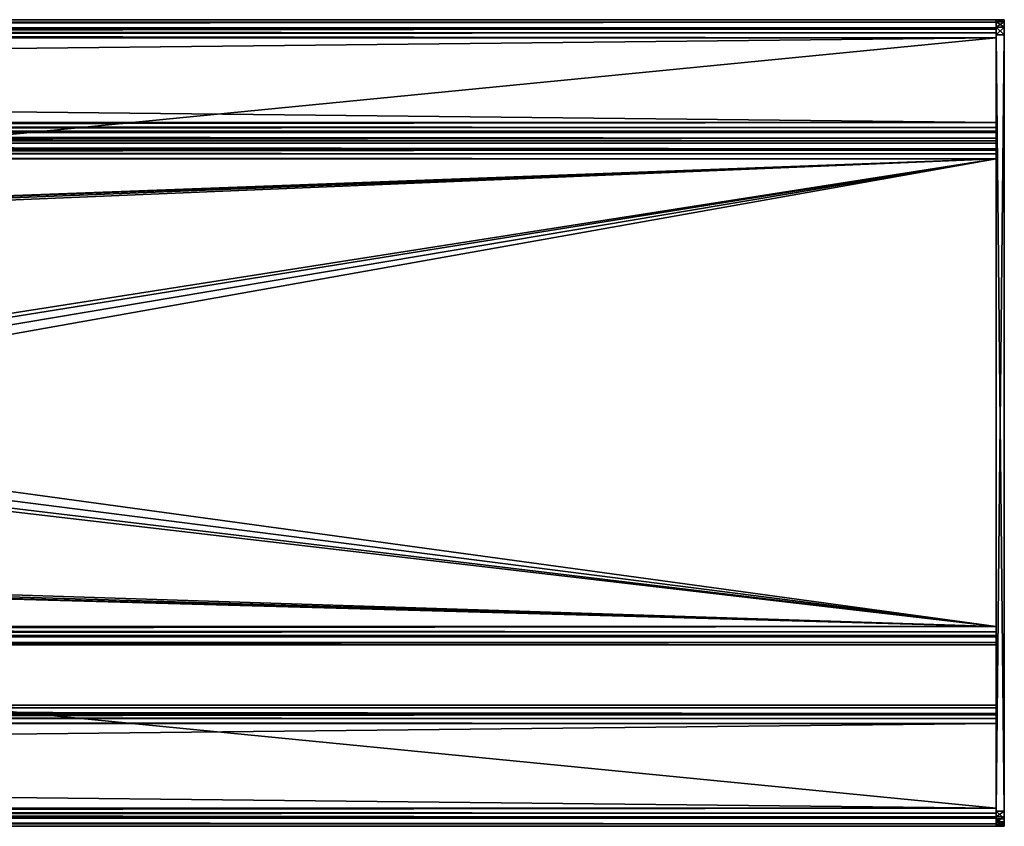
# Model space of a CAD drawing. Header units: millimetres. Extents: x 3 to 784, y 0 to 80.
# Tile 10 of 10: x 687 to 784, y 0 to 80. Entities that reach past the tile are written whole.
import ezdxf

# ---------------------------------------------------------------- set-up
doc = ezdxf.new("R2010")
doc.units = ezdxf.units.MM
doc.header["$LTSCALE"] = 25.4
doc.layers.get('0').update_dxf_attribs({"true_color": 0xff5454})

# ---------------------------------------------------------------- blocks, each defined once
blk = doc.blocks.new('CAMELEON-CANOPY-B-780-8562-8561.STL#2')
at = {"color": 0}
mesh = blk.add_polyface(dxfattribs=at)
corners = [(3.608, 80.155, 41.105), (783.608, 80.396, 40.205), (3.608, 80.396, 40.205), (783.608, 80.155, 41.105)]
mesh.append_faces([[corners[k] for k in face] for face in [(0, 1, 2), (1, 0, 3)]], dxfattribs={"vtx0": -1, "color": 0})
mesh = blk.add_polyface(dxfattribs=at)
corners = [(3.608, 80.396, 40.205), (783.608, 80.396, 16.805), (3.608, 80.396, 16.805), (783.608, 80.396, 40.205)]
mesh.append_faces([[corners[k] for k in face] for face in [(0, 1, 2), (1, 0, 3)]], dxfattribs={"vtx0": -1, "color": 0})
mesh = blk.add_polyface(dxfattribs=at)
corners = [(3.608, 80.396, 16.805), (783.608, 80.155, 15.905), (3.608, 80.155, 15.905), (783.608, 80.396, 16.805)]
mesh.append_faces([[corners[k] for k in face] for face in [(0, 1, 2), (1, 0, 3)]], dxfattribs={"vtx0": -1, "color": 0})
mesh = blk.add_polyface(dxfattribs=at)
corners = [(3.608, 79.496, 41.764), (783.608, 80.155, 41.105), (3.608, 80.155, 41.105), (783.608, 79.496, 41.764)]
mesh.append_faces([[corners[k] for k in face] for face in [(0, 1, 2), (1, 0, 3)]], dxfattribs={"vtx0": -1, "color": 0})
mesh = blk.add_polyface(dxfattribs=at)
corners = [(3.608, 80.155, 15.905), (783.608, 79.496, 15.247), (3.608, 79.496, 15.247), (783.608, 80.155, 15.905)]
mesh.append_faces([[corners[k] for k in face] for face in [(0, 1, 2), (1, 0, 3)]], dxfattribs={"vtx0": -1, "color": 0})
mesh = blk.add_polyface(dxfattribs=at)
corners = [(783.608, 0.637, 15.905), (783.608, 0.396, 40.205), (783.608, 0.396, 16.805), (783.608, 0.637, 41.105), (783.608, 1.196, 16.805), (783.608, 1.296, 15.247), (783.608, 1.33, 16.305), (783.608, 2.196, 15.005), (783.608, 1.696, 15.939), (783.608, 2.196, 15.805), (783.608, 10.596, 15.005), (783.608, 10.596, 15.805), (783.608, 11.496, 15.247), (783.608, 11.096, 15.939), (783.608, 11.462, 16.305), (783.608, 11.596, 16.805), (783.608, 12.155, 15.905), (783.608, 11.596, 22.005), (783.608, 12.396, 22.005), (783.608, 12.396, 16.805), (783.608, 69.296, 15.247), (783.608, 69.196, 16.805), (783.608, 68.637, 15.905), (783.608, 69.33, 16.305), (783.608, 70.196, 15.005), (783.608, 69.696, 15.939), (783.608, 70.196, 15.805), (783.608, 78.596, 15.005), (783.608, 78.596, 15.805), (783.608, 79.496, 15.247), (783.608, 79.096, 15.939), (783.608, 79.462, 16.305), (783.608, 79.596, 16.805), (783.608, 80.155, 15.905), (783.608, 79.596, 40.205), (783.608, 1.196, 40.205), (783.608, 1.296, 41.764), (783.608, 1.33, 40.705), (783.608, 2.196, 42.005), (783.608, 1.696, 41.072), (783.608, 2.196, 41.205), (783.608, 78.596, 41.205), (783.608, 78.596, 42.005), (783.608, 79.096, 41.072), (783.608, 79.496, 41.764), (783.608, 79.462, 40.705), (783.608, 80.155, 41.105), (783.608, 80.396, 16.805), (783.608, 80.396, 40.205), (783.608, 68.396, 22.005), (783.608, 68.396, 16.805), (783.608, 69.196, 22.005)]
mesh.append_faces([[corners[k] for k in face] for face in [(0, 1, 2), (18, 16, 19), (46, 47, 48), (22, 49, 50)]], dxfattribs={"vtx0": -1, "color": 0})
mesh.append_faces([[corners[k] for k in face] for face in [(1, 0, 3), (4, 5, 6), (6, 7, 8), (8, 7, 9), (9, 10, 11), (11, 12, 13), (13, 12, 14), (14, 12, 15), (15, 16, 17), (17, 16, 18), (20, 21, 22), (21, 20, 23), (23, 24, 25), (25, 24, 26), (26, 27, 28), (28, 29, 30), (30, 29, 31), (31, 29, 32), (32, 33, 34), (3, 35, 36), (35, 3, 4), (36, 37, 38), (38, 41, 42), (42, 43, 44), (44, 34, 46), (49, 22, 51), (51, 22, 21)]], dxfattribs={"vtx0": -1, "vtx1": -1, "color": 0})
mesh.append_faces([[corners[k] for k in face] for face in [(3, 0, 4), (46, 34, 33)]], dxfattribs={"vtx0": -1, "vtx1": -1, "vtx2": -1, "color": 0})
mesh.append_faces([[corners[k] for k in face] for face in [(4, 0, 5), (6, 5, 7), (9, 7, 10), (11, 10, 12), (15, 12, 16), (23, 20, 24), (26, 24, 27), (28, 27, 29), (32, 29, 33), (36, 35, 37), (38, 37, 39), (38, 39, 40), (38, 40, 41), (42, 41, 43), (44, 43, 45), (44, 45, 34), (46, 33, 47)]], dxfattribs={"vtx0": -1, "vtx2": -1, "color": 0})
mesh = blk.add_polyface(dxfattribs=at)
corners = [(783.608, 80.195, 41.755), (784.408, 80.396, 41.005), (783.608, 80.396, 41.005), (784.408, 80.195, 41.755)]
mesh.append_faces([[corners[k] for k in face] for face in [(0, 1, 2), (1, 0, 3)]], dxfattribs={"vtx0": -1, "color": 0})
mesh = blk.add_polyface(dxfattribs=at)
corners = [(783.608, 80.396, 41.005), (784.408, 80.396, 16.505), (783.608, 80.396, 16.505), (784.408, 80.396, 41.005)]
mesh.append_faces([[corners[k] for k in face] for face in [(0, 1, 2), (1, 0, 3)]], dxfattribs={"vtx0": -1, "color": 0})
mesh = blk.add_polyface(dxfattribs=at)
corners = [(783.608, 80.396, 16.505), (784.408, 80.195, 15.755), (783.608, 80.195, 15.755), (784.408, 80.396, 16.505)]
mesh.append_faces([[corners[k] for k in face] for face in [(0, 1, 2), (1, 0, 3)]], dxfattribs={"vtx0": -1, "color": 0})
mesh = blk.add_polyface(dxfattribs=at)
corners = [(783.608, 0.597, 41.755), (783.608, 0.396, 16.505), (783.608, 0.396, 41.005), (783.608, 0.51, 15.931), (783.608, 0.835, 15.445), (783.608, 1.146, 42.305), (783.608, 1.322, 15.12), (783.608, 1.896, 42.505), (783.608, 1.896, 15.005), (783.608, 78.896, 42.505), (783.608, 78.896, 15.005), (783.608, 79.646, 42.305), (783.608, 79.646, 15.206), (783.608, 80.195, 41.755), (783.608, 80.195, 15.755), (783.608, 80.396, 41.005), (783.608, 80.396, 16.505)]
mesh.append_faces([[corners[k] for k in face] for face in [(0, 1, 2), (14, 15, 16)]], dxfattribs={"vtx0": -1, "color": 0})
mesh.append_faces([[corners[k] for k in face] for face in [(1, 0, 3), (3, 0, 4), (4, 5, 6), (6, 7, 8), (8, 9, 10), (10, 11, 12), (12, 13, 14)]], dxfattribs={"vtx0": -1, "vtx1": -1, "color": 0})
mesh.append_faces([[corners[k] for k in face] for face in [(4, 0, 5), (6, 5, 7), (8, 7, 9), (10, 9, 11), (12, 11, 13), (14, 13, 15)]], dxfattribs={"vtx0": -1, "vtx2": -1, "color": 0})
mesh = blk.add_polyface(dxfattribs=at)
corners = [(783.608, 79.646, 42.305), (784.408, 80.195, 41.755), (783.608, 80.195, 41.755), (784.408, 79.646, 42.305)]
mesh.append_faces([[corners[k] for k in face] for face in [(0, 1, 2), (1, 0, 3)]], dxfattribs={"vtx0": -1, "color": 0})
mesh = blk.add_polyface(dxfattribs=at)
corners = [(783.608, 80.195, 15.755), (784.408, 79.646, 15.206), (783.608, 79.646, 15.206), (784.408, 80.195, 15.755)]
mesh.append_faces([[corners[k] for k in face] for face in [(0, 1, 2), (1, 0, 3)]], dxfattribs={"vtx0": -1, "color": 0})
mesh = blk.add_polyface(dxfattribs=at)
corners = [(784.408, 0.51, 15.931), (784.408, 0.396, 41.005), (784.408, 0.396, 16.505), (784.408, 0.597, 41.755), (784.408, 0.835, 15.445), (784.408, 1.146, 42.305), (784.408, 1.322, 15.12), (784.408, 1.896, 42.505), (784.408, 1.896, 15.005), (784.408, 78.896, 15.005), (784.408, 78.896, 42.505), (784.408, 79.646, 15.206), (784.408, 79.646, 42.305), (784.408, 80.195, 15.755), (784.408, 80.195, 41.755), (784.408, 80.396, 16.505), (784.408, 80.396, 41.005)]
mesh.append_faces([[corners[k] for k in face] for face in [(0, 1, 2), (14, 15, 16)]], dxfattribs={"vtx0": -1, "color": 0})
mesh.append_faces([[corners[k] for k in face] for face in [(1, 0, 3), (3, 4, 5), (5, 6, 7), (7, 9, 10), (10, 11, 12), (12, 13, 14)]], dxfattribs={"vtx0": -1, "vtx1": -1, "color": 0})
mesh.append_faces([[corners[k] for k in face] for face in [(3, 0, 4), (5, 4, 6), (7, 6, 8), (7, 8, 9), (10, 9, 11), (12, 11, 13), (14, 13, 15)]], dxfattribs={"vtx0": -1, "vtx2": -1, "color": 0})
mesh = blk.add_polyface(dxfattribs=at)
corners = [(783.608, 79.596, 16.805), (3.608, 79.462, 16.305), (783.608, 79.462, 16.305), (3.608, 79.596, 16.805)]
mesh.append_faces([[corners[k] for k in face] for face in [(0, 1, 2), (1, 0, 3)]], dxfattribs={"vtx0": -1, "color": 0})
mesh = blk.add_polyface(dxfattribs=at)
corners = [(783.608, 79.596, 40.205), (3.608, 79.596, 16.805), (783.608, 79.596, 16.805), (3.608, 79.596, 40.205)]
mesh.append_faces([[corners[k] for k in face] for face in [(0, 1, 2), (1, 0, 3)]], dxfattribs={"vtx0": -1, "color": 0})
mesh = blk.add_polyface(dxfattribs=at)
corners = [(783.608, 79.462, 40.705), (3.608, 79.596, 40.205), (783.608, 79.596, 40.205), (3.608, 79.462, 40.705)]
mesh.append_faces([[corners[k] for k in face] for face in [(0, 1, 2), (1, 0, 3)]], dxfattribs={"vtx0": -1, "color": 0})
mesh = blk.add_polyface(dxfattribs=at)
corners = [(783.608, 78.596, 42.005), (3.608, 79.496, 41.764), (3.608, 78.596, 42.005), (783.608, 79.496, 41.764)]
mesh.append_faces([[corners[k] for k in face] for face in [(0, 1, 2), (1, 0, 3)]], dxfattribs={"vtx0": -1, "color": 0})
mesh = blk.add_polyface(dxfattribs=at)
corners = [(783.608, 79.496, 15.247), (3.608, 78.596, 15.005), (3.608, 79.496, 15.247), (783.608, 78.596, 15.005)]
mesh.append_faces([[corners[k] for k in face] for face in [(0, 1, 2), (1, 0, 3)]], dxfattribs={"vtx0": -1, "color": 0})
mesh = blk.add_polyface(dxfattribs=at)
corners = [(783.608, 79.096, 15.939), (3.608, 79.462, 16.305), (3.608, 79.096, 15.939), (783.608, 79.462, 16.305)]
mesh.append_faces([[corners[k] for k in face] for face in [(0, 1, 2), (1, 0, 3)]], dxfattribs={"vtx0": -1, "color": 0})
mesh = blk.add_polyface(dxfattribs=at)
corners = [(783.608, 79.462, 40.705), (3.608, 79.096, 41.072), (3.608, 79.462, 40.705), (783.608, 79.096, 41.072)]
mesh.append_faces([[corners[k] for k in face] for face in [(0, 1, 2), (1, 0, 3)]], dxfattribs={"vtx0": -1, "color": 0})
mesh = blk.add_polyface(dxfattribs=at)
corners = [(784.408, 78.896, 42.505), (783.608, 79.646, 42.305), (783.608, 78.896, 42.505), (784.408, 79.646, 42.305)]
mesh.append_faces([[corners[k] for k in face] for face in [(0, 1, 2), (1, 0, 3)]], dxfattribs={"vtx0": -1, "color": 0})
mesh = blk.add_polyface(dxfattribs=at)
corners = [(784.408, 79.646, 15.206), (783.608, 78.896, 15.005), (783.608, 79.646, 15.206), (784.408, 78.896, 15.005)]
mesh.append_faces([[corners[k] for k in face] for face in [(0, 1, 2), (1, 0, 3)]], dxfattribs={"vtx0": -1, "color": 0})
mesh = blk.add_polyface(dxfattribs=at)
corners = [(783.608, 78.596, 15.805), (3.608, 79.096, 15.939), (3.608, 78.596, 15.805), (783.608, 79.096, 15.939)]
mesh.append_faces([[corners[k] for k in face] for face in [(0, 1, 2), (1, 0, 3)]], dxfattribs={"vtx0": -1, "color": 0})
mesh = blk.add_polyface(dxfattribs=at)
corners = [(783.608, 79.096, 41.072), (3.608, 78.596, 41.205), (3.608, 79.096, 41.072), (783.608, 78.596, 41.205)]
mesh.append_faces([[corners[k] for k in face] for face in [(0, 1, 2), (1, 0, 3)]], dxfattribs={"vtx0": -1, "color": 0})
mesh = blk.add_polyface(dxfattribs=at)
corners = [(783.608, 2.196, 42.005), (3.608, 78.596, 42.005), (3.608, 2.196, 42.005), (783.608, 78.596, 42.005)]
mesh.append_faces([[corners[k] for k in face] for face in [(0, 1, 2), (1, 0, 3)]], dxfattribs={"vtx0": -1, "color": 0})
mesh = blk.add_polyface(dxfattribs=at)
corners = [(783.608, 78.596, 15.005), (3.608, 70.196, 15.005), (3.608, 78.596, 15.005), (783.608, 70.196, 15.005)]
mesh.append_faces([[corners[k] for k in face] for face in [(0, 1, 2), (1, 0, 3)]], dxfattribs={"vtx0": -1, "color": 0})
mesh = blk.add_polyface(dxfattribs=at)
corners = [(783.608, 70.196, 15.805), (3.608, 78.596, 15.805), (3.608, 70.196, 15.805), (783.608, 78.596, 15.805)]
mesh.append_faces([[corners[k] for k in face] for face in [(0, 1, 2), (1, 0, 3)]], dxfattribs={"vtx0": -1, "color": 0})
mesh = blk.add_polyface(dxfattribs=at)
corners = [(783.608, 78.596, 41.205), (3.608, 2.196, 41.205), (3.608, 78.596, 41.205), (783.608, 2.196, 41.205)]
mesh.append_faces([[corners[k] for k in face] for face in [(0, 1, 2), (1, 0, 3)]], dxfattribs={"vtx0": -1, "color": 0})
mesh = blk.add_polyface(dxfattribs=at)
corners = [(784.408, 1.896, 42.505), (783.608, 78.896, 42.505), (783.608, 1.896, 42.505), (784.408, 78.896, 42.505)]
mesh.append_faces([[corners[k] for k in face] for face in [(0, 1, 2), (1, 0, 3)]], dxfattribs={"vtx0": -1, "color": 0})
mesh = blk.add_polyface(dxfattribs=at)
corners = [(784.408, 78.896, 15.005), (783.608, 1.896, 15.005), (783.608, 78.896, 15.005), (784.408, 1.896, 15.005)]
mesh.append_faces([[corners[k] for k in face] for face in [(0, 1, 2), (1, 0, 3)]], dxfattribs={"vtx0": -1, "color": 0})
mesh = blk.add_polyface(dxfattribs=at)
corners = [(783.608, 70.196, 15.005), (3.608, 69.296, 15.247), (3.608, 70.196, 15.005), (783.608, 69.296, 15.247)]
mesh.append_faces([[corners[k] for k in face] for face in [(0, 1, 2), (1, 0, 3)]], dxfattribs={"vtx0": -1, "color": 0})
mesh = blk.add_polyface(dxfattribs=at)
corners = [(783.608, 69.696, 15.939), (3.608, 70.196, 15.805), (3.608, 69.696, 15.939), (783.608, 70.196, 15.805)]
mesh.append_faces([[corners[k] for k in face] for face in [(0, 1, 2), (1, 0, 3)]], dxfattribs={"vtx0": -1, "color": 0})
mesh = blk.add_polyface(dxfattribs=at)
corners = [(3.608, 69.33, 16.305), (783.608, 69.696, 15.939), (3.608, 69.696, 15.939), (783.608, 69.33, 16.305)]
mesh.append_faces([[corners[k] for k in face] for face in [(0, 1, 2), (1, 0, 3)]], dxfattribs={"vtx0": -1, "color": 0})
mesh = blk.add_polyface(dxfattribs=at)
corners = [(3.608, 69.196, 16.805), (783.608, 69.33, 16.305), (3.608, 69.33, 16.305), (783.608, 69.196, 16.805)]
mesh.append_faces([[corners[k] for k in face] for face in [(0, 1, 2), (1, 0, 3)]], dxfattribs={"vtx0": -1, "color": 0})
mesh = blk.add_polyface(dxfattribs=at)
corners = [(783.608, 68.637, 15.905), (3.608, 69.296, 15.247), (783.608, 69.296, 15.247), (3.608, 68.637, 15.905)]
mesh.append_faces([[corners[k] for k in face] for face in [(0, 1, 2), (1, 0, 3)]], dxfattribs={"vtx0": -1, "color": 0})
mesh = blk.add_polyface(dxfattribs=at)
corners = [(783.608, 68.396, 22.005), (3.608, 69.196, 22.005), (3.608, 68.396, 22.005), (783.608, 69.196, 22.005)]
mesh.append_faces([[corners[k] for k in face] for face in [(0, 1, 2), (1, 0, 3)]], dxfattribs={"vtx0": -1, "color": 0})
mesh = blk.add_polyface(dxfattribs=at)
corners = [(3.608, 69.196, 22.005), (783.608, 69.196, 16.805), (3.608, 69.196, 16.805), (783.608, 69.196, 22.005)]
mesh.append_faces([[corners[k] for k in face] for face in [(0, 1, 2), (1, 0, 3)]], dxfattribs={"vtx0": -1, "color": 0})
mesh = blk.add_polyface(dxfattribs=at)
corners = [(783.608, 68.396, 16.805), (3.608, 68.637, 15.905), (783.608, 68.637, 15.905), (3.608, 68.396, 16.805)]
mesh.append_faces([[corners[k] for k in face] for face in [(0, 1, 2), (1, 0, 3)]], dxfattribs={"vtx0": -1, "color": 0})
mesh = blk.add_polyface(dxfattribs=at)
corners = [(783.608, 68.396, 22.005), (3.608, 68.396, 16.805), (783.608, 68.396, 16.805), (3.608, 68.396, 22.005)]
mesh.append_faces([[corners[k] for k in face] for face in [(0, 1, 2), (1, 0, 3)]], dxfattribs={"vtx0": -1, "color": 0})
mesh = blk.add_polyface(dxfattribs=at)
corners = [(3.608, 68.396, 22.005), (783.608, 68.396, 16.805), (3.608, 68.396, 16.805), (783.608, 68.396, 22.005)]
mesh.append_faces([[corners[k] for k in face] for face in [(0, 1, 2), (1, 0, 3)]], dxfattribs={"vtx0": -1, "color": 0})
mesh = blk.add_polyface(dxfattribs=at)
corners = [(783.608, 67.596, 22.005), (3.608, 68.396, 22.005), (3.608, 67.596, 22.005), (783.608, 68.396, 22.005)]
mesh.append_faces([[corners[k] for k in face] for face in [(0, 1, 2), (1, 0, 3)]], dxfattribs={"vtx0": -1, "color": 0})
mesh = blk.add_polyface(dxfattribs=at)
corners = [(3.608, 68.396, 16.805), (783.608, 68.155, 15.905), (3.608, 68.155, 15.905), (783.608, 68.396, 16.805)]
mesh.append_faces([[corners[k] for k in face] for face in [(0, 1, 2), (1, 0, 3)]], dxfattribs={"vtx0": -1, "color": 0})
mesh = blk.add_polyface(dxfattribs=at)
corners = [(783.608, 19.296, 15.247), (783.608, 19.196, 16.805), (783.608, 18.637, 15.905), (783.608, 19.33, 16.305), (783.608, 20.196, 15.005), (783.608, 19.696, 15.939), (783.608, 20.196, 15.805), (783.608, 66.596, 15.005), (783.608, 66.596, 15.805), (783.608, 67.496, 15.247), (783.608, 67.096, 15.939), (783.608, 67.462, 16.305), (783.608, 67.596, 16.805), (783.608, 68.155, 15.905), (783.608, 67.596, 22.005), (783.608, 68.396, 22.005), (783.608, 68.396, 16.805), (783.608, 18.396, 22.005), (783.608, 18.396, 16.805), (783.608, 19.196, 22.005)]
mesh.append_faces([[corners[k] for k in face] for face in [(15, 13, 16), (2, 17, 18)]], dxfattribs={"vtx0": -1, "color": 0})
mesh.append_faces([[corners[k] for k in face] for face in [(0, 1, 2), (1, 0, 3), (3, 4, 5), (5, 4, 6), (6, 7, 8), (8, 9, 10), (10, 9, 11), (11, 9, 12), (12, 13, 14), (14, 13, 15), (17, 2, 19), (19, 2, 1)]], dxfattribs={"vtx0": -1, "vtx1": -1, "color": 0})
mesh.append_faces([[corners[k] for k in face] for face in [(3, 0, 4), (6, 4, 7), (8, 7, 9), (12, 9, 13)]], dxfattribs={"vtx0": -1, "vtx2": -1, "color": 0})
mesh = blk.add_polyface(dxfattribs=at)
corners = [(3.608, 68.155, 15.905), (783.608, 67.496, 15.247), (3.608, 67.496, 15.247), (783.608, 68.155, 15.905)]
mesh.append_faces([[corners[k] for k in face] for face in [(0, 1, 2), (1, 0, 3)]], dxfattribs={"vtx0": -1, "color": 0})
mesh = blk.add_polyface(dxfattribs=at)
corners = [(783.608, 67.596, 22.005), (3.608, 67.596, 16.805), (783.608, 67.596, 16.805), (3.608, 67.596, 22.005)]
mesh.append_faces([[corners[k] for k in face] for face in [(0, 1, 2), (1, 0, 3)]], dxfattribs={"vtx0": -1, "color": 0})
mesh = blk.add_polyface(dxfattribs=at)
corners = [(783.608, 67.596, 16.805), (3.608, 67.462, 16.305), (783.608, 67.462, 16.305), (3.608, 67.596, 16.805)]
mesh.append_faces([[corners[k] for k in face] for face in [(0, 1, 2), (1, 0, 3)]], dxfattribs={"vtx0": -1, "color": 0})
mesh = blk.add_polyface(dxfattribs=at)
corners = [(783.608, 67.496, 15.247), (3.608, 66.596, 15.005), (3.608, 67.496, 15.247), (783.608, 66.596, 15.005)]
mesh.append_faces([[corners[k] for k in face] for face in [(0, 1, 2), (1, 0, 3)]], dxfattribs={"vtx0": -1, "color": 0})
mesh = blk.add_polyface(dxfattribs=at)
corners = [(783.608, 67.096, 15.939), (3.608, 67.462, 16.305), (3.608, 67.096, 15.939), (783.608, 67.462, 16.305)]
mesh.append_faces([[corners[k] for k in face] for face in [(0, 1, 2), (1, 0, 3)]], dxfattribs={"vtx0": -1, "color": 0})
mesh = blk.add_polyface(dxfattribs=at)
corners = [(783.608, 66.596, 15.805), (3.608, 67.096, 15.939), (3.608, 66.596, 15.805), (783.608, 67.096, 15.939)]
mesh.append_faces([[corners[k] for k in face] for face in [(0, 1, 2), (1, 0, 3)]], dxfattribs={"vtx0": -1, "color": 0})
mesh = blk.add_polyface(dxfattribs=at)
corners = [(3.608, 20.196, 15.805), (153.608, 37.696, 15.805), (3.608, 66.596, 15.805), (783.608, 20.196, 15.805), (152.258, 38.058, 15.805), (151.27, 39.046, 15.805), (150.908, 40.396, 15.805), (154.958, 38.058, 15.805), (155.946, 39.046, 15.805), (156.308, 40.396, 15.805), (633.608, 37.696, 15.805), (632.258, 38.058, 15.805), (631.27, 39.046, 15.805), (630.908, 40.396, 15.805), (634.958, 38.058, 15.805), (635.946, 39.046, 15.805), (636.308, 40.396, 15.805), (153.608, 43.096, 15.805), (783.608, 66.596, 15.805), (152.258, 42.734, 15.805), (151.27, 41.746, 15.805), (154.958, 42.734, 15.805), (155.946, 41.746, 15.805), (633.608, 43.096, 15.805), (632.258, 42.734, 15.805), (631.27, 41.746, 15.805), (634.958, 42.734, 15.805), (635.946, 41.746, 15.805)]
mesh.append_faces([[corners[k] for k in face] for face in [(0, 1, 2), (1, 3, 7), (7, 3, 8), (8, 3, 9), (10, 3, 14), (14, 3, 15), (15, 3, 16), (2, 17, 18), (17, 2, 19), (19, 2, 20), (20, 2, 6), (23, 9, 24), (24, 9, 25), (25, 9, 13), (18, 16, 3)]], dxfattribs={"vtx0": -1, "vtx1": -1, "color": 0})
mesh.append_faces([[corners[k] for k in face] for face in [(9, 3, 10), (18, 9, 23)]], dxfattribs={"vtx0": -1, "vtx1": -1, "vtx2": -1, "color": 0})
mesh.append_faces([[corners[k] for k in face] for face in [(1, 0, 3), (2, 1, 4), (2, 4, 5), (2, 5, 6), (9, 10, 11), (9, 11, 12), (9, 12, 13), (18, 17, 21), (18, 21, 22), (18, 22, 9), (18, 23, 26), (18, 26, 27), (18, 27, 16)]], dxfattribs={"vtx0": -1, "vtx2": -1, "color": 0})
mesh = blk.add_polyface(dxfattribs=at)
corners = [(3.608, 66.596, 15.005), (153.608, 43.096, 15.005), (3.608, 20.196, 15.005), (783.608, 66.596, 15.005), (152.258, 42.734, 15.005), (151.27, 41.746, 15.005), (150.908, 40.396, 15.005), (154.958, 42.734, 15.005), (155.946, 41.746, 15.005), (156.308, 40.396, 15.005), (633.608, 43.096, 15.005), (632.258, 42.734, 15.005), (631.27, 41.746, 15.005), (630.908, 40.396, 15.005), (634.958, 42.734, 15.005), (635.946, 41.746, 15.005), (636.308, 40.396, 15.005), (153.608, 37.696, 15.005), (783.608, 20.196, 15.005), (152.258, 38.058, 15.005), (151.27, 39.046, 15.005), (154.958, 38.058, 15.005), (155.946, 39.046, 15.005), (633.608, 37.696, 15.005), (632.258, 38.058, 15.005), (631.27, 39.046, 15.005), (634.958, 38.058, 15.005), (635.946, 39.046, 15.005)]
mesh.append_faces([[corners[k] for k in face] for face in [(0, 1, 2), (1, 3, 7), (7, 3, 8), (8, 3, 9), (10, 3, 14), (14, 3, 15), (15, 3, 16), (2, 17, 18), (17, 2, 19), (19, 2, 20), (20, 2, 6), (23, 9, 24), (24, 9, 25), (25, 9, 13), (18, 16, 3)]], dxfattribs={"vtx0": -1, "vtx1": -1, "color": 0})
mesh.append_faces([[corners[k] for k in face] for face in [(9, 3, 10), (18, 9, 23)]], dxfattribs={"vtx0": -1, "vtx1": -1, "vtx2": -1, "color": 0})
mesh.append_faces([[corners[k] for k in face] for face in [(1, 0, 3), (2, 1, 4), (2, 4, 5), (2, 5, 6), (9, 10, 11), (9, 11, 12), (9, 12, 13), (18, 17, 21), (18, 21, 22), (18, 22, 9), (18, 23, 26), (18, 26, 27), (18, 27, 16)]], dxfattribs={"vtx0": -1, "vtx2": -1, "color": 0})
mesh = blk.add_polyface(dxfattribs=at)
corners = [(783.608, 19.696, 15.939), (3.608, 20.196, 15.805), (3.608, 19.696, 15.939), (783.608, 20.196, 15.805)]
mesh.append_faces([[corners[k] for k in face] for face in [(0, 1, 2), (1, 0, 3)]], dxfattribs={"vtx0": -1, "color": 0})
mesh = blk.add_polyface(dxfattribs=at)
corners = [(783.608, 20.196, 15.005), (3.608, 19.296, 15.247), (3.608, 20.196, 15.005), (783.608, 19.296, 15.247)]
mesh.append_faces([[corners[k] for k in face] for face in [(0, 1, 2), (1, 0, 3)]], dxfattribs={"vtx0": -1, "color": 0})
mesh = blk.add_polyface(dxfattribs=at)
corners = [(3.608, 19.33, 16.305), (783.608, 19.696, 15.939), (3.608, 19.696, 15.939), (783.608, 19.33, 16.305)]
mesh.append_faces([[corners[k] for k in face] for face in [(0, 1, 2), (1, 0, 3)]], dxfattribs={"vtx0": -1, "color": 0})
mesh = blk.add_polyface(dxfattribs=at)
corners = [(3.608, 19.196, 16.805), (783.608, 19.33, 16.305), (3.608, 19.33, 16.305), (783.608, 19.196, 16.805)]
mesh.append_faces([[corners[k] for k in face] for face in [(0, 1, 2), (1, 0, 3)]], dxfattribs={"vtx0": -1, "color": 0})
mesh = blk.add_polyface(dxfattribs=at)
corners = [(783.608, 19.296, 15.247), (3.608, 18.637, 15.905), (3.608, 19.296, 15.247), (783.608, 18.637, 15.905)]
mesh.append_faces([[corners[k] for k in face] for face in [(0, 1, 2), (1, 0, 3)]], dxfattribs={"vtx0": -1, "color": 0})
mesh = blk.add_polyface(dxfattribs=at)
corners = [(3.608, 19.196, 22.005), (783.608, 19.196, 16.805), (3.608, 19.196, 16.805), (783.608, 19.196, 22.005)]
mesh.append_faces([[corners[k] for k in face] for face in [(0, 1, 2), (1, 0, 3)]], dxfattribs={"vtx0": -1, "color": 0})
mesh = blk.add_polyface(dxfattribs=at)
corners = [(783.608, 18.396, 22.005), (3.608, 19.196, 22.005), (3.608, 18.396, 22.005), (783.608, 19.196, 22.005)]
mesh.append_faces([[corners[k] for k in face] for face in [(0, 1, 2), (1, 0, 3)]], dxfattribs={"vtx0": -1, "color": 0})
mesh = blk.add_polyface(dxfattribs=at)
corners = [(783.608, 18.396, 16.805), (3.608, 18.637, 15.905), (783.608, 18.637, 15.905), (3.608, 18.396, 16.805)]
mesh.append_faces([[corners[k] for k in face] for face in [(0, 1, 2), (1, 0, 3)]], dxfattribs={"vtx0": -1, "color": 0})
mesh = blk.add_polyface(dxfattribs=at)
corners = [(783.608, 18.396, 22.005), (3.608, 18.396, 16.805), (783.608, 18.396, 16.805), (3.608, 18.396, 22.005)]
mesh.append_faces([[corners[k] for k in face] for face in [(0, 1, 2), (1, 0, 3)]], dxfattribs={"vtx0": -1, "color": 0})
mesh = blk.add_polyface(dxfattribs=at)
corners = [(3.608, 12.396, 22.005), (783.608, 12.396, 16.805), (3.608, 12.396, 16.805), (783.608, 12.396, 22.005)]
mesh.append_faces([[corners[k] for k in face] for face in [(0, 1, 2), (1, 0, 3)]], dxfattribs={"vtx0": -1, "color": 0})
mesh = blk.add_polyface(dxfattribs=at)
corners = [(3.608, 12.396, 16.805), (783.608, 12.155, 15.905), (3.608, 12.155, 15.905), (783.608, 12.396, 16.805)]
mesh.append_faces([[corners[k] for k in face] for face in [(0, 1, 2), (1, 0, 3)]], dxfattribs={"vtx0": -1, "color": 0})
mesh = blk.add_polyface(dxfattribs=at)
corners = [(783.608, 11.596, 22.005), (3.608, 12.396, 22.005), (3.608, 11.596, 22.005), (783.608, 12.396, 22.005)]
mesh.append_faces([[corners[k] for k in face] for face in [(0, 1, 2), (1, 0, 3)]], dxfattribs={"vtx0": -1, "color": 0})
mesh = blk.add_polyface(dxfattribs=at)
corners = [(3.608, 12.155, 15.905), (783.608, 11.496, 15.247), (3.608, 11.496, 15.247), (783.608, 12.155, 15.905)]
mesh.append_faces([[corners[k] for k in face] for face in [(0, 1, 2), (1, 0, 3)]], dxfattribs={"vtx0": -1, "color": 0})
mesh = blk.add_polyface(dxfattribs=at)
corners = [(783.608, 11.596, 16.805), (3.608, 11.462, 16.305), (783.608, 11.462, 16.305), (3.608, 11.596, 16.805)]
mesh.append_faces([[corners[k] for k in face] for face in [(0, 1, 2), (1, 0, 3)]], dxfattribs={"vtx0": -1, "color": 0})
mesh = blk.add_polyface(dxfattribs=at)
corners = [(783.608, 11.596, 22.005), (3.608, 11.596, 16.805), (783.608, 11.596, 16.805), (3.608, 11.596, 22.005)]
mesh.append_faces([[corners[k] for k in face] for face in [(0, 1, 2), (1, 0, 3)]], dxfattribs={"vtx0": -1, "color": 0})
mesh = blk.add_polyface(dxfattribs=at)
corners = [(783.608, 11.496, 15.247), (3.608, 10.596, 15.005), (3.608, 11.496, 15.247), (783.608, 10.596, 15.005)]
mesh.append_faces([[corners[k] for k in face] for face in [(0, 1, 2), (1, 0, 3)]], dxfattribs={"vtx0": -1, "color": 0})
mesh = blk.add_polyface(dxfattribs=at)
corners = [(783.608, 11.096, 15.939), (3.608, 11.462, 16.305), (3.608, 11.096, 15.939), (783.608, 11.462, 16.305)]
mesh.append_faces([[corners[k] for k in face] for face in [(0, 1, 2), (1, 0, 3)]], dxfattribs={"vtx0": -1, "color": 0})
mesh = blk.add_polyface(dxfattribs=at)
corners = [(783.608, 10.596, 15.805), (3.608, 11.096, 15.939), (3.608, 10.596, 15.805), (783.608, 11.096, 15.939)]
mesh.append_faces([[corners[k] for k in face] for face in [(0, 1, 2), (1, 0, 3)]], dxfattribs={"vtx0": -1, "color": 0})
mesh = blk.add_polyface(dxfattribs=at)
corners = [(783.608, 10.596, 15.005), (3.608, 2.196, 15.005), (3.608, 10.596, 15.005), (783.608, 2.196, 15.005)]
mesh.append_faces([[corners[k] for k in face] for face in [(0, 1, 2), (1, 0, 3)]], dxfattribs={"vtx0": -1, "color": 0})
mesh = blk.add_polyface(dxfattribs=at)
corners = [(783.608, 2.196, 15.805), (3.608, 10.596, 15.805), (3.608, 2.196, 15.805), (783.608, 10.596, 15.805)]
mesh.append_faces([[corners[k] for k in face] for face in [(0, 1, 2), (1, 0, 3)]], dxfattribs={"vtx0": -1, "color": 0})
mesh = blk.add_polyface(dxfattribs=at)
corners = [(783.608, 2.196, 15.005), (3.608, 1.296, 15.247), (3.608, 2.196, 15.005), (783.608, 1.296, 15.247)]
mesh.append_faces([[corners[k] for k in face] for face in [(0, 1, 2), (1, 0, 3)]], dxfattribs={"vtx0": -1, "color": 0})
mesh = blk.add_polyface(dxfattribs=at)
corners = [(783.608, 1.296, 41.764), (3.608, 2.196, 42.005), (3.608, 1.296, 41.764), (783.608, 2.196, 42.005)]
mesh.append_faces([[corners[k] for k in face] for face in [(0, 1, 2), (1, 0, 3)]], dxfattribs={"vtx0": -1, "color": 0})
mesh = blk.add_polyface(dxfattribs=at)
corners = [(783.608, 2.196, 41.205), (3.608, 1.696, 41.072), (3.608, 2.196, 41.205), (783.608, 1.696, 41.072)]
mesh.append_faces([[corners[k] for k in face] for face in [(0, 1, 2), (1, 0, 3)]], dxfattribs={"vtx0": -1, "color": 0})
mesh = blk.add_polyface(dxfattribs=at)
corners = [(783.608, 1.696, 15.939), (3.608, 2.196, 15.805), (3.608, 1.696, 15.939), (783.608, 2.196, 15.805)]
mesh.append_faces([[corners[k] for k in face] for face in [(0, 1, 2), (1, 0, 3)]], dxfattribs={"vtx0": -1, "color": 0})
mesh = blk.add_polyface(dxfattribs=at)
corners = [(783.608, 1.696, 41.072), (3.608, 1.33, 40.705), (3.608, 1.696, 41.072), (783.608, 1.33, 40.705)]
mesh.append_faces([[corners[k] for k in face] for face in [(0, 1, 2), (1, 0, 3)]], dxfattribs={"vtx0": -1, "color": 0})
mesh = blk.add_polyface(dxfattribs=at)
corners = [(3.608, 1.33, 16.305), (783.608, 1.696, 15.939), (3.608, 1.696, 15.939), (783.608, 1.33, 16.305)]
mesh.append_faces([[corners[k] for k in face] for face in [(0, 1, 2), (1, 0, 3)]], dxfattribs={"vtx0": -1, "color": 0})
mesh = blk.add_polyface(dxfattribs=at)
corners = [(3.608, 1.33, 40.705), (783.608, 1.196, 40.205), (3.608, 1.196, 40.205), (783.608, 1.33, 40.705)]
mesh.append_faces([[corners[k] for k in face] for face in [(0, 1, 2), (1, 0, 3)]], dxfattribs={"vtx0": -1, "color": 0})
mesh = blk.add_polyface(dxfattribs=at)
corners = [(3.608, 1.196, 16.805), (783.608, 1.33, 16.305), (3.608, 1.33, 16.305), (783.608, 1.196, 16.805)]
mesh.append_faces([[corners[k] for k in face] for face in [(0, 1, 2), (1, 0, 3)]], dxfattribs={"vtx0": -1, "color": 0})
mesh = blk.add_polyface(dxfattribs=at)
corners = [(783.608, 1.296, 15.247), (3.608, 0.637, 15.905), (3.608, 1.296, 15.247), (783.608, 0.637, 15.905)]
mesh.append_faces([[corners[k] for k in face] for face in [(0, 1, 2), (1, 0, 3)]], dxfattribs={"vtx0": -1, "color": 0})
mesh = blk.add_polyface(dxfattribs=at)
corners = [(783.608, 0.637, 41.105), (3.608, 1.296, 41.764), (3.608, 0.637, 41.105), (783.608, 1.296, 41.764)]
mesh.append_faces([[corners[k] for k in face] for face in [(0, 1, 2), (1, 0, 3)]], dxfattribs={"vtx0": -1, "color": 0})
mesh = blk.add_polyface(dxfattribs=at)
corners = [(3.608, 1.196, 40.205), (783.608, 1.196, 16.805), (3.608, 1.196, 16.805), (783.608, 1.196, 40.205)]
mesh.append_faces([[corners[k] for k in face] for face in [(0, 1, 2), (1, 0, 3)]], dxfattribs={"vtx0": -1, "color": 0})
mesh = blk.add_polyface(dxfattribs=at)
corners = [(784.408, 1.146, 42.305), (783.608, 1.896, 42.505), (783.608, 1.146, 42.305), (784.408, 1.896, 42.505)]
mesh.append_faces([[corners[k] for k in face] for face in [(0, 1, 2), (1, 0, 3)]], dxfattribs={"vtx0": -1, "color": 0})
mesh = blk.add_polyface(dxfattribs=at)
corners = [(784.408, 1.896, 15.005), (783.608, 1.322, 15.12), (783.608, 1.896, 15.005), (784.408, 1.322, 15.12)]
mesh.append_faces([[corners[k] for k in face] for face in [(0, 1, 2), (1, 0, 3)]], dxfattribs={"vtx0": -1, "color": 0})
mesh = blk.add_polyface(dxfattribs=at)
corners = [(784.408, 1.322, 15.12), (783.608, 0.835, 15.445), (783.608, 1.322, 15.12), (784.408, 0.835, 15.445)]
mesh.append_faces([[corners[k] for k in face] for face in [(0, 1, 2), (1, 0, 3)]], dxfattribs={"vtx0": -1, "color": 0})
mesh = blk.add_polyface(dxfattribs=at)
corners = [(784.408, 0.597, 41.755), (783.608, 1.146, 42.305), (783.608, 0.597, 41.755), (784.408, 1.146, 42.305)]
mesh.append_faces([[corners[k] for k in face] for face in [(0, 1, 2), (1, 0, 3)]], dxfattribs={"vtx0": -1, "color": 0})
mesh = blk.add_polyface(dxfattribs=at)
corners = [(783.608, 0.396, 16.805), (3.608, 0.637, 15.905), (783.608, 0.637, 15.905), (3.608, 0.396, 16.805)]
mesh.append_faces([[corners[k] for k in face] for face in [(0, 1, 2), (1, 0, 3)]], dxfattribs={"vtx0": -1, "color": 0})
mesh = blk.add_polyface(dxfattribs=at)
corners = [(783.608, 0.637, 41.105), (3.608, 0.396, 40.205), (783.608, 0.396, 40.205), (3.608, 0.637, 41.105)]
mesh.append_faces([[corners[k] for k in face] for face in [(0, 1, 2), (1, 0, 3)]], dxfattribs={"vtx0": -1, "color": 0})
mesh = blk.add_polyface(dxfattribs=at)
corners = [(783.608, 0.396, 40.205), (3.608, 0.396, 16.805), (783.608, 0.396, 16.805), (3.608, 0.396, 40.205)]
mesh.append_faces([[corners[k] for k in face] for face in [(0, 1, 2), (1, 0, 3)]], dxfattribs={"vtx0": -1, "color": 0})
mesh = blk.add_polyface(dxfattribs=at)
corners = [(784.408, 0.51, 15.931), (783.608, 0.835, 15.445), (784.408, 0.835, 15.445), (783.608, 0.51, 15.931)]
mesh.append_faces([[corners[k] for k in face] for face in [(0, 1, 2), (1, 0, 3)]], dxfattribs={"vtx0": -1, "color": 0})
mesh = blk.add_polyface(dxfattribs=at)
corners = [(784.408, 0.597, 41.755), (783.608, 0.396, 41.005), (784.408, 0.396, 41.005), (783.608, 0.597, 41.755)]
mesh.append_faces([[corners[k] for k in face] for face in [(0, 1, 2), (1, 0, 3)]], dxfattribs={"vtx0": -1, "color": 0})
mesh = blk.add_polyface(dxfattribs=at)
corners = [(784.408, 0.396, 16.505), (783.608, 0.51, 15.931), (784.408, 0.51, 15.931), (783.608, 0.396, 16.505)]
mesh.append_faces([[corners[k] for k in face] for face in [(0, 1, 2), (1, 0, 3)]], dxfattribs={"vtx0": -1, "color": 0})
mesh = blk.add_polyface(dxfattribs=at)
corners = [(784.408, 0.396, 41.005), (783.608, 0.396, 16.505), (784.408, 0.396, 16.505), (783.608, 0.396, 41.005)]
mesh.append_faces([[corners[k] for k in face] for face in [(0, 1, 2), (1, 0, 3)]], dxfattribs={"vtx0": -1, "color": 0})

msp = doc.modelspace()

# ---------------------------------------------------------------- block references
at = {"color": 250, "true_color": 0x262626}
msp.add_blockref('CAMELEON-CANOPY-B-780-8562-8561.STL#2', (0, 0), dxfattribs=at)

doc.saveas('drawing.dxf')
